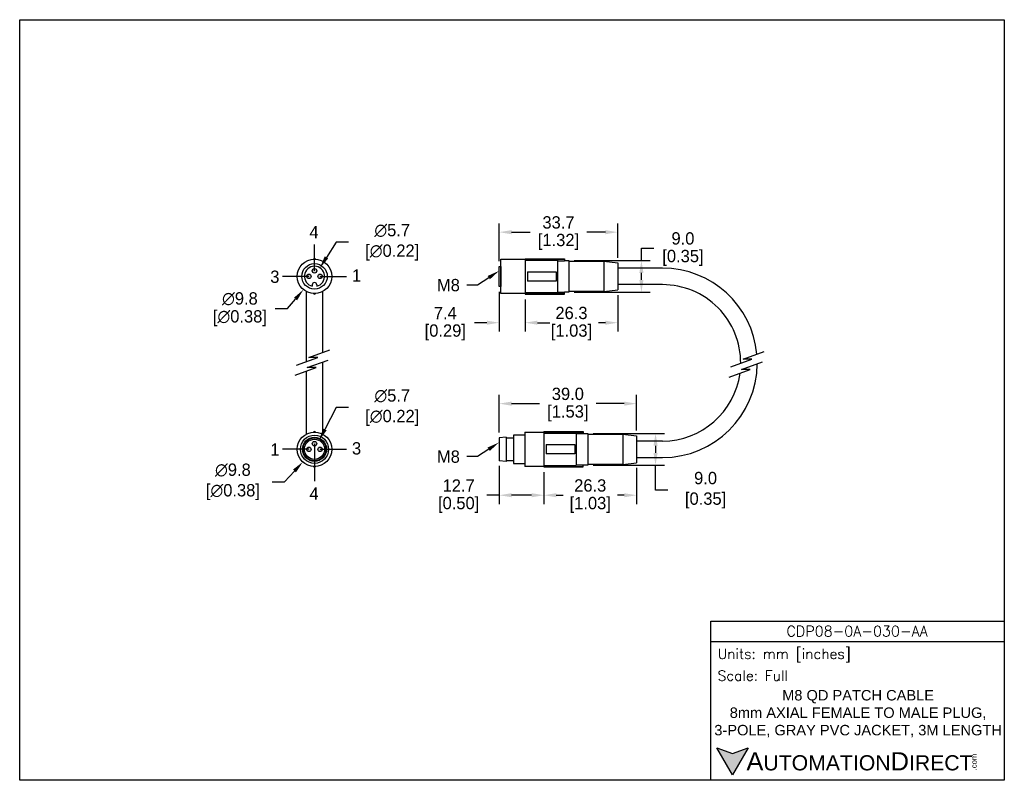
# Model space of a CAD drawing. Header units: inches. Extents: x 0 to 279, y 0 to 216.
import ezdxf
from ezdxf import colors
from ezdxf.entities.mleader import LeaderData, LeaderLine
from ezdxf.math import Vec2, Vec3

# ---------------------------------------------------------------- set-up
doc = ezdxf.new("R2010")
doc.units = ezdxf.units.IN
doc.header["$LTSCALE"] = 10
doc.header["$MEASUREMENT"] = 0
doc.layers.add('DIMENSIONS', color=140, linetype='Continuous')
doc.layers.add('TEXT', color=140, linetype='Continuous')
doc.styles.add('\\M+2ABAC\\M+2A6A11', font='txt')
doc.styles.add('ROMANS', font='romans.shx')
doc.dimstyles.get("Standard").update_dxf_attribs({"dimtxt": 3.5, "dimasz": 3.5, "dimexe": 2.5, "dimexo": 1.5, "dimgap": 1, "dimtad": 0, "dimtih": 1, "dimtoh": 1, "dimdec": 1, "dimzin": 0, "dimdsep": 46, "dimtxsty": 'Standard', "dimcen": 0, "dimadec": 0, "dimazin": 0, "dimtfac": 1, "dimtdec": 1, "dimtofl": 0, "dimtmove": 0, "dimatfit": 3, "dimfxl": 0, "dimtolj": 1, "dimtzin": 0, "dimarcsym": 0})

# ---------------------------------------------------------------- blocks, each defined once
blk = doc.blocks.new('*D13')
at = {"layer": 'DEFPOINTS', "color": 0}
for p in [(85.18, 145.45), (82.14, 140.62)]:
    blk.add_point(p, dxfattribs=at)
at = {"layer": 'DIMENSIONS', "color": 0, "lineweight": -2}
for p, q in [((89.77, 152.73), (87.05, 148.42)), ((93.27, 152.73), (89.77, 152.73))]:
    blk.add_line(p, q, dxfattribs=at)
at = {"layer": 'DIMENSIONS', "color": 0}
blk.add_solid([(86.56, 148.73), (87.54, 148.1), (85.18, 145.45)], dxfattribs=at)
at = {"layer": 'DIMENSIONS', "color": 0, "insert": (105.06, 152.73), "char_height": 3.5, "attachment_point": 5}
blk.add_mtext('\\A1; ∅5.7\\P [∅0.22]', dxfattribs=at)
blk = doc.blocks.new('*D14')
at = {"layer": 'DEFPOINTS', "color": 0}
for p in [(86.8, 146.79), (80.52, 139.29)]:
    blk.add_point(p, dxfattribs=at)
at = {"layer": 'DIMENSIONS', "color": 0, "lineweight": -2}
for p, q in [((76.03, 133.92), (78.28, 136.6)), ((72.53, 133.92), (76.03, 133.92))]:
    blk.add_line(p, q, dxfattribs=at)
at = {"layer": 'DIMENSIONS', "color": 0}
blk.add_solid([(77.83, 136.98), (78.72, 136.23), (80.52, 139.29)], dxfattribs=at)
at = {"layer": 'DIMENSIONS', "color": 0, "char_height": 3.5, "attachment_point": 5}
for s, insert in [('\\A1;∅9.8', (62.49, 136.67)), ('\\A1;[∅0.38]', (62.49, 131.17))]:
    blk.add_mtext(s, dxfattribs=dict(at, insert=insert))
blk = doc.blocks.new('*D15')
at = {"layer": 'DEFPOINTS', "color": 0}
for p in [(84.97, 96.5), (82.35, 91.42)]:
    blk.add_point(p, dxfattribs=at)
at = {"layer": 'DIMENSIONS', "color": 0, "lineweight": -2}
for p, q in [((89.78, 105.79), (86.58, 99.61)), ((93.28, 105.79), (89.78, 105.79))]:
    blk.add_line(p, q, dxfattribs=at)
at = {"layer": 'DIMENSIONS', "color": 0}
blk.add_solid([(86.06, 99.88), (87.1, 99.34), (84.97, 96.5)], dxfattribs=at)
at = {"layer": 'DIMENSIONS', "color": 0, "insert": (105.07, 105.79), "char_height": 3.5, "attachment_point": 5}
blk.add_mtext('\\A1; ∅5.7\\P [∅0.22]', dxfattribs=at)
blk = doc.blocks.new('*D16')
at = {"layer": 'DEFPOINTS', "color": 0}
for p in [(86.98, 97.56), (80.35, 90.37)]:
    blk.add_point(p, dxfattribs=at)
at = {"layer": 'DIMENSIONS', "color": 0, "lineweight": -2}
for p, q in [((75.14, 84.72), (77.97, 87.79)), ((71.64, 84.72), (75.14, 84.72))]:
    blk.add_line(p, q, dxfattribs=at)
at = {"layer": 'DIMENSIONS', "color": 0}
blk.add_solid([(77.54, 88.19), (78.4, 87.4), (80.35, 90.37)], dxfattribs=at)
at = {"layer": 'DIMENSIONS', "color": 0, "insert": (59.85, 84.72), "char_height": 3.5, "attachment_point": 5}
blk.add_mtext('\\A1; ∅9.8\\P [∅0.38]', dxfattribs=at)
blk = doc.blocks.new('*D17')
at = {"layer": 'DEFPOINTS', "color": 0}
for p in [(169.71, 155.59), (136.06, 145.89), (169.71, 146.85)]:
    blk.add_point(p, dxfattribs=at)
at = {"layer": 'DIMENSIONS', "color": 0, "lineweight": -2}
for p, q in [((136.06, 147.39), (136.06, 158.09)), ((169.71, 148.35), (169.71, 158.09)), ((139.56, 155.59), (144.89, 155.59)), ((166.21, 155.59), (160.89, 155.59))]:
    blk.add_line(p, q, dxfattribs=at)
at = {"layer": 'DIMENSIONS', "color": 0}
for points in [[(139.56, 156.17), (139.56, 155), (136.06, 155.59)], [(166.21, 156.17), (166.21, 155), (169.71, 155.59)]]:
    blk.add_solid(points, dxfattribs=at)
at = {"layer": 'DIMENSIONS', "color": 0, "char_height": 3.5, "attachment_point": 5}
for s, insert in [('\\A1;33.7', (152.89, 158.34)), ('\\A1;[1.32]', (152.89, 152.84))]:
    blk.add_mtext(s, dxfattribs=dict(at, insert=insert))
blk = doc.blocks.new('*D18')
at = {"layer": 'DEFPOINTS', "color": 0}
for p in [(155.87, 147.54), (176.42, 147.54), (155.87, 138.53)]:
    blk.add_point(p, dxfattribs=at)
at = {"layer": 'DIMENSIONS', "color": 0, "lineweight": -2}
for p, q in [((176.42, 147.54), (176.42, 151.04)), ((176.42, 151.04), (179.92, 151.04)), ((157.37, 147.54), (178.92, 147.54)), ((176.42, 142.03), (176.42, 144.04)), ((157.37, 138.53), (178.92, 138.53))]:
    blk.add_line(p, q, dxfattribs=at)
at = {"layer": 'DIMENSIONS', "color": 0}
for points in [[(175.84, 144.04), (177.01, 144.04), (176.42, 147.54)], [(175.84, 142.03), (177.01, 142.03), (176.42, 138.53)]]:
    blk.add_solid(points, dxfattribs=at)
at = {"layer": 'DIMENSIONS', "color": 0, "char_height": 3.5, "attachment_point": 5}
for s, insert in [('\\A1;9.0', (188.21, 153.79)), ('\\A1;[0.35]', (188.21, 148.29))]:
    blk.add_mtext(s, dxfattribs=dict(at, insert=insert))
blk = doc.blocks.new('*D21')
at = {"layer": 'DEFPOINTS', "color": 0}
for p in [(175.05, 106.92), (136.06, 97.2), (175.05, 97.77)]:
    blk.add_point(p, dxfattribs=at)
at = {"layer": 'DIMENSIONS', "color": 0, "lineweight": -2}
for p, q in [((136.06, 98.7), (136.06, 109.42)), ((175.05, 99.27), (175.05, 109.42)), ((139.56, 106.92), (147.55, 106.92)), ((171.55, 106.92), (163.55, 106.92))]:
    blk.add_line(p, q, dxfattribs=at)
at = {"layer": 'DIMENSIONS', "color": 0}
for points in [[(139.56, 107.5), (139.56, 106.33), (136.06, 106.92)], [(171.55, 107.5), (171.55, 106.33), (175.05, 106.92)]]:
    blk.add_solid(points, dxfattribs=at)
at = {"layer": 'DIMENSIONS', "color": 0, "char_height": 3.5, "attachment_point": 5}
for s, insert in [('\\A1;39.0', (155.55, 109.67)), ('\\A1;[1.53]', (155.55, 104.17))]:
    blk.add_mtext(s, dxfattribs=dict(at, insert=insert))
blk = doc.blocks.new('*D22')
at = {"layer": 'DEFPOINTS', "color": 0}
for p in [(161.21, 98.47), (161.21, 89.45), (180.43, 89.45)]:
    blk.add_point(p, dxfattribs=at)
at = {"layer": 'DIMENSIONS', "color": 0, "lineweight": -2}
for p, q in [((162.71, 98.47), (182.93, 98.47)), ((180.43, 94.97), (180.43, 92.95)), ((162.71, 89.45), (182.93, 89.45)), ((180.43, 82.35), (180.43, 89.45)), ((183.93, 82.35), (180.43, 82.35))]:
    blk.add_line(p, q, dxfattribs=at)
at = {"layer": 'DIMENSIONS', "color": 0}
for points in [[(179.85, 94.97), (181.02, 94.97), (180.43, 98.47)], [(179.85, 92.95), (181.02, 92.95), (180.43, 89.45)]]:
    blk.add_solid(points, dxfattribs=at)
at = {"layer": 'DIMENSIONS', "color": 0, "insert": (193.98, 82.35), "char_height": 3.5, "attachment_point": 5}
blk.add_mtext('\\A1; 9.0\\P [0.35]', dxfattribs=at)
blk = doc.blocks.new('*D25')
at = {"layer": 'DEFPOINTS', "color": 0}
for p in [(136.06, 140.18), (143.43, 138.02), (136.06, 129.89)]:
    blk.add_point(p, dxfattribs=at)
at = {"layer": 'DIMENSIONS', "color": 0, "lineweight": -2}
for p, q in [((136.06, 138.68), (136.06, 127.39)), ((143.43, 136.52), (143.43, 127.39)), ((132.56, 129.89), (129.06, 129.89)), ((146.93, 129.89), (150.43, 129.89))]:
    blk.add_line(p, q, dxfattribs=at)
at = {"layer": 'DIMENSIONS', "color": 0}
for points in [[(132.56, 130.47), (132.56, 129.31), (136.06, 129.89)], [(146.93, 130.47), (146.93, 129.31), (143.43, 129.89)]]:
    blk.add_solid(points, dxfattribs=at)
at = {"layer": 'DIMENSIONS', "color": 0, "char_height": 3.5, "attachment_point": 5}
for s, insert in [('\\A1;7.4', (120.77, 132.64)), ('\\A1;[0.29]', (120.77, 127.14))]:
    blk.add_mtext(s, dxfattribs=dict(at, insert=insert))
blk = doc.blocks.new('*D27')
at = {"layer": 'DEFPOINTS', "color": 0}
for p in [(143.43, 138.02), (169.71, 139.23), (169.71, 129.89)]:
    blk.add_point(p, dxfattribs=at)
at = {"layer": 'DIMENSIONS', "color": 0, "lineweight": -2}
for p, q in [((169.71, 137.73), (169.71, 127.39)), ((143.43, 136.52), (143.43, 127.39)), ((146.93, 129.89), (148.86, 129.89)), ((166.21, 129.89), (164.28, 129.89))]:
    blk.add_line(p, q, dxfattribs=at)
at = {"layer": 'DIMENSIONS', "color": 0}
for points in [[(146.93, 130.47), (146.93, 129.31), (143.43, 129.89)], [(166.21, 130.47), (166.21, 129.31), (169.71, 129.89)]]:
    blk.add_solid(points, dxfattribs=at)
at = {"layer": 'DIMENSIONS', "color": 0, "char_height": 3.5, "attachment_point": 5}
for s, insert in [('\\A1;26.3', (156.57, 132.64)), ('\\A1;[1.03]', (156.57, 127.14))]:
    blk.add_mtext(s, dxfattribs=dict(at, insert=insert))
blk = doc.blocks.new('*D28')
at = {"layer": 'DEFPOINTS', "color": 0}
for p in [(136.06, 90.72), (148.76, 88.94), (136.06, 80.92)]:
    blk.add_point(p, dxfattribs=at)
at = {"layer": 'DIMENSIONS', "color": 0, "lineweight": -2}
for p, q in [((136.06, 89.22), (136.06, 78.42)), ((148.76, 87.44), (148.76, 78.42)), ((136.06, 80.92), (132.56, 80.92)), ((145.26, 80.92), (139.56, 80.92))]:
    blk.add_line(p, q, dxfattribs=at)
at = {"layer": 'DIMENSIONS', "color": 0}
for points in [[(139.56, 81.5), (139.56, 80.34), (136.06, 80.92)], [(145.26, 81.5), (145.26, 80.34), (148.76, 80.92)]]:
    blk.add_solid(points, dxfattribs=at)
at = {"layer": 'DIMENSIONS', "color": 0, "char_height": 3.5, "attachment_point": 5}
for s, insert in [('\\A1;12.7', (124.56, 83.67)), ('\\A1;[0.50]', (124.56, 78.17))]:
    blk.add_mtext(s, dxfattribs=dict(at, insert=insert))
blk = doc.blocks.new('*D29')
at = {"layer": 'DEFPOINTS', "color": 0}
for p in [(175.05, 90.15), (148.76, 88.94), (175.05, 80.92)]:
    blk.add_point(p, dxfattribs=at)
at = {"layer": 'DIMENSIONS', "color": 0, "lineweight": -2}
for p, q in [((148.76, 87.44), (148.76, 78.42)), ((175.05, 88.65), (175.05, 78.42)), ((152.26, 80.92), (154.2, 80.92)), ((171.55, 80.92), (169.61, 80.92))]:
    blk.add_line(p, q, dxfattribs=at)
at = {"layer": 'DIMENSIONS', "color": 0}
for points in [[(152.26, 81.5), (152.26, 80.34), (148.76, 80.92)], [(171.55, 81.5), (171.55, 80.34), (175.05, 80.92)]]:
    blk.add_solid(points, dxfattribs=at)
at = {"layer": 'DIMENSIONS', "color": 0, "char_height": 3.5, "attachment_point": 5}
for s, insert in [('\\A1;26.3', (161.9, 83.67)), ('\\A1;[1.03]', (161.9, 78.17))]:
    blk.add_mtext(s, dxfattribs=dict(at, insert=insert))

msp = doc.modelspace()

# ---------------------------------------------------------------- hatches: boundary and pattern name
h = msp.add_hatch(color=256)
h.dxf.hatch_style = 1
h.paths.add_polyline_path([(82.71, 143.04, 1), (81.44, 143.04, 1)])
h.paths.add_polyline_path([(84.3, 144.62, 1), (83.03, 144.62, 1)])
h.paths.add_polyline_path([(85.88, 143.04, 1), (84.61, 143.04, 1)])
h.paths.add_polyline_path([(82.71, 93.96, 1), (81.44, 93.96, 1)])
h.paths.add_polyline_path([(83.03, 95.55, 1), (84.3, 95.55, 1)])
h.paths.add_polyline_path([(85.88, 93.96, 1), (84.61, 93.96, 1)])
at = {"layer": 'TEXT'}
msp.add_hatch(color=256, dxfattribs=at).paths.add_polyline_path([(206.74, 9.21), (202.31, 7.59), (197.87, 9.21), (202.31, 1.53)])

# ---------------------------------------------------------------- linework, layer by layer
at = {"color": 7}
for p, q in [((136.06, 140.18), (136.06, 145.89)), ((136.06, 145.89), (136.57, 145.89)), ((136.57, 138.15), (136.57, 147.93)), ((136.57, 147.93), (143.43, 147.93)), ((136.57, 145.89), (136.57, 140.18)), ((143.43, 148.05), (143.43, 138.02)), ((143.43, 148.05), (154.6, 148.05)), ((143.43, 147.93), (143.43, 138.15)), ((143.43, 147.92), (154.6, 147.92)), ((143.43, 147.62), (152.57, 147.62)), ((152.57, 147.62), (152.57, 138.45)), ((152.57, 147.48), (154.6, 147.48)), ((154.6, 148.05), (154.6, 147.48)), ((154.6, 147.54), (155.87, 147.54)), ((155.87, 147.54), (155.87, 138.53)), ((155.87, 147.35), (155.87, 138.72)), ((155.87, 147.35), (165.78, 147.35)), ((165.78, 147.35), (165.78, 138.72)), ((165.78, 147.35), (169.71, 146.85)), ((169.71, 146.85), (169.71, 139.23)), ((169.71, 145.51), (169.71, 140.56)), ((182.41, 145.39), (169.71, 145.39)), ((144.06, 144.37), (144.06, 141.7)), ((144.06, 144.37), (152.19, 144.37)), ((152.19, 144.37), (152.19, 141.7)), ((83.03, 140.63), (83.03, 140.25)), ((84.3, 140.63), (84.3, 140.25)), ((136.57, 140.18), (136.06, 140.18)), ((152.19, 141.7), (144.06, 141.7)), ((182.41, 140.69), (169.71, 140.69)), ((81.31, 138.75), (81.31, 118.85)), ((86.01, 121.48), (86.01, 138.75)), ((143.43, 138.15), (136.57, 138.15)), ((143.43, 138.45), (152.57, 138.45)), ((143.43, 138.16), (154.6, 138.16)), ((143.43, 138.02), (154.6, 138.02)), ((152.57, 138.59), (154.6, 138.59)), ((154.6, 138.02), (154.6, 138.59)), ((155.87, 138.53), (154.6, 138.53)), ((165.78, 138.72), (155.87, 138.72)), ((165.78, 138.72), (169.71, 139.23)), ((82.02, 120.03), (87.99, 122.2)), ((205.25, 119.5), (211.21, 121.67)), ((78.59, 117.86), (84.56, 120.03)), ((81.55, 117.13), (87.52, 119.3)), ((84.56, 120.03), (82.02, 120.03)), ((86.01, 98.25), (86.01, 118.75)), ((201.82, 117.33), (207.79, 119.5)), ((204.78, 116.6), (210.74, 118.77)), ((207.79, 119.5), (205.25, 119.5)), ((78.13, 114.96), (84.09, 117.13)), ((81.31, 116.12), (81.31, 98.25)), ((84.09, 117.13), (81.55, 117.13)), ((201.35, 114.42), (207.32, 116.6)), ((207.32, 116.6), (204.78, 116.6)), ((143.3, 97.96), (140.12, 97.96)), ((140.12, 97.96), (140.12, 89.96)), ((143.3, 98.85), (148.76, 98.85)), ((143.3, 98.85), (143.3, 89.07)), ((143.3, 97.96), (143.3, 89.96)), ((148.76, 98.98), (148.76, 88.94)), ((148.76, 98.98), (159.94, 98.98)), ((148.76, 98.85), (148.76, 89.07)), ((148.76, 98.84), (159.94, 98.84)), ((148.76, 98.55), (157.9, 98.55)), ((157.9, 98.55), (157.9, 89.37)), ((157.9, 98.41), (159.94, 98.41)), ((159.94, 98.98), (159.94, 98.41)), ((159.94, 98.47), (161.21, 98.47)), ((161.21, 98.47), (161.21, 89.45)), ((161.21, 98.28), (161.21, 89.64)), ((161.21, 98.28), (171.11, 98.28)), ((171.11, 98.28), (171.11, 89.64)), ((171.11, 98.28), (175.05, 97.77)), ((138.09, 97.39), (136.06, 97.2)), ((136.06, 97.2), (136.06, 90.72)), ((138.09, 97.39), (138.09, 90.53)), ((140.12, 97.14), (138.09, 97.14)), ((138.09, 97.14), (138.09, 90.79)), ((140.12, 97.14), (140.12, 90.79)), ((149.39, 95.29), (149.39, 92.63)), ((149.39, 95.29), (157.52, 95.29)), ((157.52, 95.29), (157.52, 92.63)), ((175.05, 97.77), (175.05, 90.15)), ((175.05, 96.44), (175.05, 91.48)), ((182.41, 96.31), (175.05, 96.31)), ((157.52, 92.63), (149.39, 92.63)), ((138.09, 90.53), (136.06, 90.72)), ((138.09, 90.79), (140.12, 90.79)), ((140.12, 89.96), (143.3, 89.96)), ((157.9, 89.51), (159.94, 89.51)), ((159.94, 88.94), (159.94, 89.51)), ((161.21, 89.45), (159.94, 89.45)), ((171.11, 89.64), (161.21, 89.64)), ((171.11, 89.64), (175.05, 90.15)), ((175.05, 91.61), (182.41, 91.61)), ((148.76, 89.07), (143.3, 89.07)), ((148.76, 89.37), (157.9, 89.37)), ((148.76, 89.08), (159.94, 89.08)), ((148.76, 88.94), (159.94, 88.94))]:
    msp.add_line(p, q, dxfattribs=at)
for centre, radius in [((83.66, 143.04), 4.89), ((83.66, 143.04), 3.62), ((82.07, 143.04), 0.635), ((83.66, 144.62), 0.635), ((85.25, 143.04), 0.635), ((83.66, 93.96), 4.89), ((83.66, 93.96), 4), ((83.66, 93.96), 3.43), ((83.66, 93.96), 3.24), ((83.66, 93.96), 2.86), ((83.66, 95.55), 0.635), ((82.07, 93.96), 0.635), ((85.25, 93.96), 0.635)]:
    msp.add_circle(centre, radius, dxfattribs=at)
for centre, radius, start, end in [((83.66, 143.04), 2.86, 282.8396, 257.1604), ((83.66, 147.62), 0.436, 43.2229, 136.7771), ((182.41, 118.5), 26.89, 5.1947, 90), ((83.66, 140.63), 0.635, 0, 180), ((182.41, 118.5), 22.19, 359.5858, 90), ((83.66, 138.46), 0.436, 223.2229, 316.7771), ((182.41, 118.5), 26.89, 270, 359.4536), ((182.41, 118.5), 22.19, 270, 352.3255), ((83.66, 98.54), 0.436, 43.2229, 136.7771), ((83.66, 89.38), 0.436, 223.2229, 316.7771)]:
    msp.add_arc(centre, radius, start, end, dxfattribs=at)
at = {"layer": 'DEFPOINTS'}
msp.add_lwpolyline([(0, 215.9), (279.4, 215.9), (279.4, 0), (0, 0)], close=True, dxfattribs=at)
at = {"layer": 'DIMENSIONS'}
for p, q in [((83.66, 144.62), (83.66, 152.12)), ((82.07, 143.04), (74.57, 143.04)), ((85.25, 143.04), (92.75, 143.04)), ((83.66, 95.55), (83.66, 84.87)), ((82.07, 93.96), (74.57, 93.96)), ((85.25, 93.96), (92.75, 93.96))]:
    msp.add_line(p, q, dxfattribs=at)
at = {"layer": 'TEXT'}
msp.add_line((196.09, 39.42), (279.4, 39.42), dxfattribs=at)
for points in [[(196.09, 0), (196.09, 45.17), (279.4, 45.17), (279.4, 0)], [(206.74, 9.21), (202.31, 1.53), (197.87, 9.21), (202.31, 7.59)]]:
    msp.add_lwpolyline(points, close=True, dxfattribs=at)

# ---------------------------------------------------------------- texts
at = {"layer": 'DIMENSIONS'}
for s, p in [('4', (82.22, 153.87)), ('3', (71.1, 141.19)), ('1', (94.29, 141.55)), ('1', (71.1, 92.11)), ('3', (94.29, 92.48)), ('4', (82.22, 79.63))]:
    msp.add_text(s, height=3.5, dxfattribs=at).set_placement(p)
at = {"layer": 'TEXT'}
for s, insert, char_height, width, attachment_point, style in [('CDP08-0A-030-AA', (237.62, 42.33), 2.9698, 55.9017, 5, 'ROMANS'), (' Units: mm [inches]', (196.09, 35.43), 2.8712, 83.3079, 4, 'ROMANS'), (' Scale: Full', (196.09, 29.69), 2.8712, 83.3079, 4, 'ROMANS'), ('{\\fArial|b0|i0|c0|p34;     \\H1.2x;A\\H0.8333x;UTOMATION\\H1.2x;D\\H0.8333x;IRECT}', (197.87, 5.37), 4.3068, 72.9565, 4, '\\M+2ABAC\\M+2A6A11')]:
    msp.add_mtext(s, dxfattribs=dict(at, insert=insert, char_height=char_height, width=width, attachment_point=attachment_point, style=style))
at = {"layer": 'TEXT', "insert": (237.91, 18.92), "char_height": 2.9698, "width": 81.415, "attachment_point": 5}
msp.add_mtext('{\\fArial|b0|i0|c0|p34;M8 QD PATCH CABLE\\P8mm AXIAL FEMALE TO MALE PLUG, 3-POLE, GRAY PVC JACKET, 3M LENGTH}', dxfattribs=at)
at = {"layer": 'TEXT', "insert": (270.01, 2.84), "char_height": 1.5505, "width": 4.5946, "attachment_point": 1, "rotation": 90, "style": '\\M+2ABAC\\M+2A6A11'}
msp.add_mtext('{\\fArial|b0|i0|c0|p34;.com}', dxfattribs=at)

# ---------------------------------------------------------------- dimensions: what is measured, and where the dimension line sits
at = {"layer": 'DIMENSIONS'}
for p1, p2, picture, middle in [((82.14, 140.62), (85.18, 145.45), '*D13', (105.06, 152.73)), ((82.35, 91.42), (84.97, 96.5), '*D15', (105.07, 105.79)), ((86.98, 97.56), (80.35, 90.37), '*D16', (59.85, 84.72))]:
    dim = msp.add_diameter_dim_2p(p1=p1, p2=p2, text=' <>', dimstyle='Standard', override={"dimpost": '\\X'}, dxfattribs=at)
    dim.commit()
    dim.dimension.update_dxf_attribs({"geometry": picture, "text_midpoint": middle, "dimtype": 163})
for base, p1, p2, picture, middle in [((169.714, 155.5882), (136.059, 145.8938), (169.714, 146.8463), '*D17', (152.8865, 155.5882)), ((136.06, 129.89), (143.43, 138.02), (136.06, 140.18), '*D25', (120.77, 129.89)), ((169.71, 129.89), (143.43, 138.02), (169.71, 139.23), '*D27', (156.57, 129.89)), ((175.05, 106.92), (136.06, 97.2), (175.05, 97.77), '*D21', (155.55, 106.92)), ((136.06, 80.92), (148.76, 88.94), (136.06, 90.72), '*D28', (124.56, 80.92)), ((175.05, 80.92), (148.76, 88.94), (175.05, 90.15), '*D29', (161.9, 80.92))]:
    dim = msp.add_linear_dim(base=base, p1=p1, p2=p2, dimstyle='Standard', override={"dimpost": '\\X'}, dxfattribs=at)
    dim.commit()
    dim.dimension.update_dxf_attribs({"geometry": picture, "text_midpoint": middle})
dim = msp.add_linear_dim(base=(176.42, 147.54), p1=(155.87, 138.53), p2=(155.87, 147.54), angle=90, dimstyle='Standard', override={"dimpost": '\\X'}, dxfattribs=at)
dim.commit()
dim.dimension.update_dxf_attribs({"geometry": '*D18', "text_midpoint": (188.21, 151.04)})
dim = msp.add_diameter_dim_2p(p1=(86.8, 146.79), p2=(80.52, 139.29), dimstyle='Standard', override={"dimpost": '\\X'}, dxfattribs=at)
dim.commit()
dim.dimension.update_dxf_attribs({"geometry": '*D14', "text_midpoint": (62.49, 133.92)})
dim = msp.add_linear_dim(base=(180.43, 89.45), p1=(161.21, 98.47), p2=(161.21, 89.45), angle=90, text=' <>', dimstyle='Standard', override={"dimpost": '\\X', "dimtmove": 1}, dxfattribs=at)
dim.commit()
dim.dimension.update_dxf_attribs({"geometry": '*D22', "text_midpoint": (181.9, 82.35), "dimtype": 160})

# ---------------------------------------------------------------- leaders
ml = msp.add_multileader_mtext('Standard', dxfattribs=at)
ml.set_content('M8', color=256)
ml.set_leader_properties()
ml.build(insert=Vec2(0, 0))
ml.multileader.update_dxf_attribs({"text_left_attachment_type": 2, "text_right_attachment_type": 2, "dogleg_length": 3, "arrow_head_size": 3.5})
ctx = ml.context
ctx.base_point, ctx.char_height, ctx.arrow_head_size, ctx.plane_origin = Vec3(117.08, 140.57), 3.5, 3.5, Vec3(136.02, 144.6)
ctx.left_attachment, ctx.right_attachment, ctx.text_align_type = 2, 2, 2
notes = []
notes.append((ctx, [(0, (1, 1, 0), (129.91, 140.57), (-1, 0), 3, [(0, [(136.02, 144.6)], 0, [])])]))
ctx.mtext.insert, ctx.mtext.alignment, ctx.mtext.flow_direction = Vec3(124.91, 142.32), 3, 5
ml = msp.add_multileader_mtext('Standard', dxfattribs=at)
ml.set_content('M8', color=256)
ml.set_leader_properties()
ml.build(insert=Vec2(0, 0))
ml.multileader.update_dxf_attribs({"text_left_attachment_type": 2, "text_right_attachment_type": 2, "dogleg_length": 3, "arrow_head_size": 3.5})
ctx = ml.context
ctx.base_point, ctx.char_height, ctx.arrow_head_size, ctx.plane_origin = Vec3(117.08, 91.88), 3.5, 3.5, Vec3(136.02, 95.91)
ctx.left_attachment, ctx.right_attachment, ctx.text_align_type = 2, 2, 2
notes.append((ctx, [(0, (1, 1, 0), (129.91, 91.88), (-1, 0), 3, [(0, [(136.02, 95.91)], 0, [])])]))
ctx.mtext.insert, ctx.mtext.alignment, ctx.mtext.flow_direction = Vec3(124.91, 93.63), 3, 5
for ctx, leaders in notes:
    for number, flags, end, landing, length, lines in leaders:
        leader = LeaderData()
        leader.index, (leader.has_last_leader_line, leader.has_dogleg_vector, leader.attachment_direction) = number, flags
        leader.last_leader_point, leader.dogleg_vector, leader.dogleg_length = Vec3(end), Vec3(landing), length
        for number, points, colour, breaks in lines:
            line = LeaderLine()
            line.index, line.vertices, line.color, line.breaks = number, Vec3.list(points), colors.encode_raw_color(colour), breaks
            leader.lines.append(line)
        ctx.leaders.append(leader)

doc.saveas('drawing.dxf')
